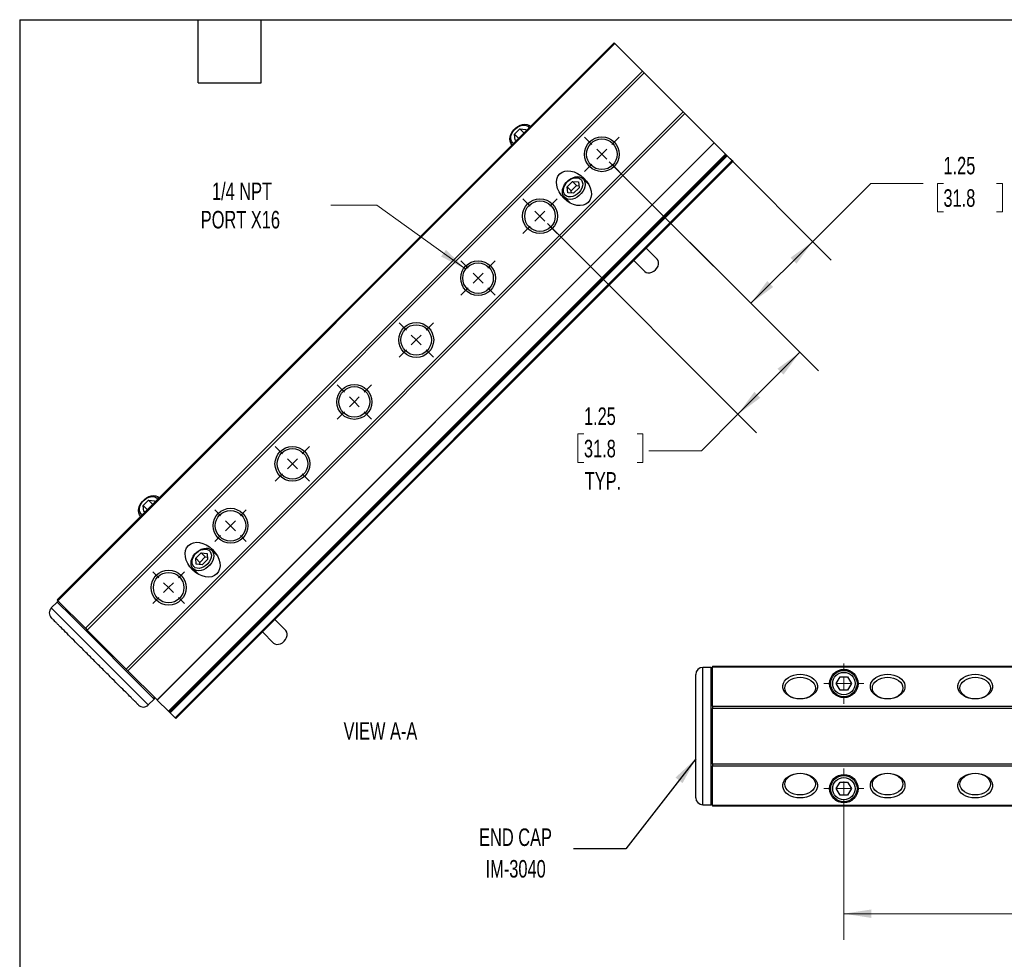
# Model space of a CAD drawing. Header units: inches. Extents: x 0.7 to 32.2, y 0.7 to 24.8.
# Tile 2 of 4: x 0.7 to 14.8, y 11.3 to 24.8. Entities that reach past the tile are written whole.
import ezdxf

# ---------------------------------------------------------------- set-up
doc = ezdxf.new("R2010")
doc.units = ezdxf.units.IN
doc.header["$LTSCALE"] = 3
doc.header["$MEASUREMENT"] = 0
doc.layers.add('TEXT', color=140, linetype='Continuous', lineweight=25)
doc.styles.add('SLDTEXTSTYLE0', font='TXT', dxfattribs={"width": 0.7})
doc.dimstyles.new('SLDDIMSTYLE0', dxfattribs={"dimtxt": 0.254883, "dimasz": 0.39, "dimexe": 0, "dimexo": 0.0625, "dimgap": 0.063721, "dimtad": 0, "dimtih": 1, "dimtoh": 1, "dimrnd": 1e-09, "dimzin": 12, "dimdsep": 46, "dimtxsty": 'SLDTEXTSTYLE0', "dimsah": 1, "dimcen": 0.09, "dimadec": 0, "dimazin": 3, "dimtfac": 1, "dimtofl": 0, "dimtmove": 0, "dimatfit": 3, "dimfxl": 0, "dimfrac": 2, "dimtolj": 1, "dimtzin": 12, "dimarcsym": 0})
doc.dimstyles.new('SLDDIMSTYLE2', dxfattribs={"dimtxt": 0.254883, "dimasz": 0.39, "dimexe": 0, "dimexo": 0.0625, "dimgap": 0.063721, "dimtad": 0, "dimtih": 1, "dimtoh": 1, "dimrnd": 1e-09, "dimzin": 12, "dimdsep": 46, "dimtxsty": 'SLDTEXTSTYLE0', "dimsah": 1, "dimcen": 0, "dimadec": 0, "dimazin": 3, "dimtfac": 1, "dimtofl": 0, "dimtmove": 0, "dimatfit": 3, "dimfxl": 0, "dimfrac": 2, "dimtolj": 1, "dimtzin": 12, "dimarcsym": 0})
doc.dimstyles.new('SLDDIMSTYLE3', dxfattribs={"dimtxt": 0.254883, "dimasz": 0.39, "dimexe": 0, "dimexo": 0.0625, "dimgap": 0.063721, "dimtad": 0, "dimtih": 1, "dimtoh": 1, "dimrnd": 1e-09, "dimzin": 4, "dimdsep": 46, "dimtxsty": 'SLDTEXTSTYLE0', "dimsah": 1, "dimcen": 0.09, "dimadec": 0, "dimazin": 1, "dimtfac": 1, "dimtofl": 0, "dimtmove": 0, "dimatfit": 3, "dimfxl": 0, "dimfrac": 2, "dimtolj": 1, "dimtzin": 12, "dimarcsym": 0})
doc.dimstyles.new('SLDDIMSTYLE5', dxfattribs={"dimtxt": 0.18, "dimasz": 0.39, "dimexe": 0, "dimexo": 0.0625, "dimgap": 0, "dimtad": 0, "dimtih": 1, "dimtoh": 1, "dimdec": 0, "dimrnd": 1e-09, "dimzin": 0, "dimdsep": 46, "dimtxsty": 'Standard', "dimsah": 1, "dimcen": 0.09, "dimadec": 0, "dimazin": 0, "dimtfac": 0.39, "dimtdec": 0, "dimtofl": 0, "dimtmove": 0, "dimatfit": 3, "dimfxl": 0, "dimfrac": 2, "dimtolj": 1, "dimtzin": 0, "dimarcsym": 0})

# ---------------------------------------------------------------- blocks, each defined once
blk = doc.blocks.new('_D_7')
at = {"color": 7, "linetype": 'Continuous', "lineweight": 0}
for p, q in [((12.52, 13.622), (12.52, 11.611)), ((20.02, 13.622), (20.02, 11.611)), ((12.52, 11.986), (15.156, 11.986)), ((15.502, 11.986), (15.416, 11.986)), ((15.416, 11.986), (15.416, 11.581)), ((16.471, 11.986), (16.557, 11.986)), ((16.557, 11.986), (16.557, 11.581)), ((20.02, 11.986), (16.817, 11.986)), ((15.416, 11.581), (15.502, 11.581)), ((16.557, 11.581), (16.471, 11.581))]:
    blk.add_line(p, q, dxfattribs=at)
at = {"color": 7, "linetype": 'Continuous', "lineweight": 18}
for points in [[(12.52, 11.986), (12.91, 11.926), (12.91, 12.046)], [(20.02, 11.986), (19.63, 12.046), (19.63, 11.926)]]:
    blk.add_solid(points, dxfattribs=at)
at = {"color": 7, "linetype": 'Continuous', "lineweight": 18, "char_height": 0.25, "attachment_point": 1, "style": 'SLDTEXTSTYLE0'}
for s, insert in [('7.50', (15.608, 12.365)), ('190.5', (15.502, 11.903))]:
    blk.add_mtext(s, dxfattribs=dict(at, insert=insert))
blk = doc.blocks.new('SW_CENTERMARKSYMBOL_2')
at = {"color": 0, "linetype": 'Continuous', "lineweight": 18}
for p, q in [((0, 0.2), (0, 0.2875)), ((-0.2, 0), (-0.2875, 0)), ((0, 0), (-0.1, 0)), ((0, 0), (0, 0.1)), ((0, 0), (0, -0.1)), ((0, 0), (0.1, 0)), ((0.2, 0), (0.2875, 0)), ((0, -0.2), (0, -0.2875))]:
    blk.add_line(p, q, dxfattribs=at)
blk = doc.blocks.new('SW_CENTERMARKSYMBOL_4')
at = {"color": 0, "linetype": 'Continuous', "lineweight": 18}
for p, q in [((0, 0.2), (0, 0.2875)), ((-0.2, 0), (-0.2875, 0)), ((0, 0), (-0.1, 0)), ((0, 0), (0, 0.1)), ((0, 0), (0, -0.1)), ((0, 0), (0.1, 0)), ((0.2, 0), (0.2875, 0)), ((0, -0.2), (0, -0.2875))]:
    blk.add_line(p, q, dxfattribs=at)
blk = doc.blocks.new('_D_10')
at = {"color": 7, "linetype": 'Continuous', "lineweight": 0}
for p, q in [((10.774, 22.887), (12.341, 21.319)), ((9.17, 22.723), (11.457, 20.435)), ((12.076, 21.584), (12.904, 22.412)), ((12.904, 22.412), (13.654, 22.412)), ((13.942, 22.412), (13.857, 22.412)), ((13.857, 22.412), (13.857, 22.007)), ((14.7, 22.412), (14.785, 22.412)), ((14.785, 22.412), (14.785, 22.007)), ((13.857, 22.007), (13.942, 22.007)), ((14.785, 22.007), (14.7, 22.007)), ((11.192, 20.701), (12.076, 21.584))]:
    blk.add_line(p, q, dxfattribs=at)
at = {"color": 7, "linetype": 'Continuous', "lineweight": 18}
for points in [[(12.076, 21.584), (11.758, 21.351), (11.843, 21.266)], [(11.192, 20.701), (11.51, 20.934), (11.426, 21.019)]]:
    blk.add_solid(points, dxfattribs=at)
at = {"color": 7, "linetype": 'Continuous', "lineweight": 18, "char_height": 0.25, "attachment_point": 1, "style": 'SLDTEXTSTYLE0'}
for s, insert in [('1.25', (13.942, 22.792)), ('31.8', (13.942, 22.329))]:
    blk.add_mtext(s, dxfattribs=dict(at, insert=insert))
blk = doc.blocks.new('_D_11')
at = {"color": 7, "linetype": 'Continuous', "lineweight": 0}
for p, q in [((9.17, 22.723), (12.157, 19.736)), ((8.286, 21.839), (11.273, 18.852)), ((11.892, 20.001), (11.008, 19.117)), ((11.008, 19.117), (10.487, 18.596)), ((8.808, 18.835), (8.723, 18.835)), ((8.723, 18.835), (8.723, 18.43)), ((9.566, 18.835), (9.651, 18.835)), ((9.651, 18.835), (9.651, 18.43)), ((10.487, 18.596), (9.737, 18.596)), ((8.723, 18.43), (8.808, 18.43)), ((9.651, 18.43), (9.566, 18.43))]:
    blk.add_line(p, q, dxfattribs=at)
at = {"color": 7, "linetype": 'Continuous', "lineweight": 18}
for points in [[(11.892, 20.001), (11.573, 19.768), (11.658, 19.683)], [(11.008, 19.117), (11.326, 19.351), (11.241, 19.435)]]:
    blk.add_solid(points, dxfattribs=at)
at = {"color": 7, "linetype": 'Continuous', "lineweight": 18, "char_height": 0.25, "attachment_point": 1, "style": 'SLDTEXTSTYLE0'}
for s, insert in [('1.25', (8.808, 19.214)), ('31.8', (8.808, 18.752)), ('TYP.', (8.82, 18.29))]:
    blk.add_mtext(s, dxfattribs=dict(at, insert=insert))
blk = doc.blocks.new('_D_12')
at = {"color": 7, "linetype": 'Continuous', "lineweight": 0}
for p, q in [((5.85, 22.103), (5.193, 22.103)), ((7.119, 21.189), (5.85, 22.103))]:
    blk.add_line(p, q, dxfattribs=at)
at = {"color": 7, "linetype": 'Continuous', "lineweight": 18}
blk.add_solid([(7.119, 21.189), (6.838, 21.465), (6.768, 21.368)], dxfattribs=at)
at = {"color": 7, "linetype": 'Continuous', "lineweight": 18, "char_height": 0.25, "attachment_point": 1, "style": 'SLDTEXTSTYLE0'}
for s, insert in [('1/4 NPT', (3.496, 22.425)), ('PORT X16', (3.336, 22.02))]:
    blk.add_mtext(s, dxfattribs=dict(at, insert=insert))
blk = doc.blocks.new('SW_CENTERMARKSYMBOL_6')
at = {"color": 0, "linetype": 'Continuous', "lineweight": 18}
for p, q in [((-0.141, 0.141), (-0.246, 0.246)), ((0.141, 0.141), (0.246, 0.246)), ((0, 0), (-0.071, 0.071)), ((0, 0), (-0.071, -0.071)), ((0, 0), (0.071, 0.071)), ((0, 0), (0.071, -0.071)), ((-0.141, -0.141), (-0.246, -0.246)), ((0.141, -0.141), (0.246, -0.246))]:
    blk.add_line(p, q, dxfattribs=at)
blk = doc.blocks.new('SW_CENTERMARKSYMBOL_7')
at = {"color": 0, "linetype": 'Continuous', "lineweight": 18}
for p, q in [((-0.141, 0.141), (-0.246, 0.246)), ((0.141, 0.141), (0.246, 0.246)), ((0, 0), (-0.071, 0.071)), ((0, 0), (-0.071, -0.071)), ((0, 0), (0.071, 0.071)), ((0, 0), (0.071, -0.071)), ((-0.141, -0.141), (-0.246, -0.246)), ((0.141, -0.141), (0.246, -0.246))]:
    blk.add_line(p, q, dxfattribs=at)
blk = doc.blocks.new('SW_CENTERMARKSYMBOL_8')
at = {"color": 0, "linetype": 'Continuous', "lineweight": 18}
for p, q in [((-0.141, 0.141), (-0.246, 0.246)), ((0.141, 0.141), (0.246, 0.246)), ((0, 0), (-0.071, 0.071)), ((0, 0), (-0.071, -0.071)), ((0, 0), (0.071, 0.071)), ((0, 0), (0.071, -0.071)), ((-0.141, -0.141), (-0.246, -0.246)), ((0.141, -0.141), (0.246, -0.246))]:
    blk.add_line(p, q, dxfattribs=at)
blk = doc.blocks.new('SW_CENTERMARKSYMBOL_9')
at = {"color": 0, "linetype": 'Continuous', "lineweight": 18}
for p, q in [((-0.141, 0.141), (-0.246, 0.246)), ((0.141, 0.141), (0.246, 0.246)), ((0, 0), (-0.071, 0.071)), ((0, 0), (-0.071, -0.071)), ((0, 0), (0.071, 0.071)), ((0, 0), (0.071, -0.071)), ((-0.141, -0.141), (-0.246, -0.246)), ((0.141, -0.141), (0.246, -0.246))]:
    blk.add_line(p, q, dxfattribs=at)
blk = doc.blocks.new('SW_CENTERMARKSYMBOL_10')
at = {"color": 0, "linetype": 'Continuous', "lineweight": 18}
for p, q in [((-0.141, 0.141), (-0.246, 0.246)), ((0.141, 0.141), (0.246, 0.246)), ((0, 0), (-0.071, 0.071)), ((0, 0), (-0.071, -0.071)), ((0, 0), (0.071, 0.071)), ((0, 0), (0.071, -0.071)), ((-0.141, -0.141), (-0.246, -0.246)), ((0.141, -0.141), (0.246, -0.246))]:
    blk.add_line(p, q, dxfattribs=at)
blk = doc.blocks.new('SW_CENTERMARKSYMBOL_11')
at = {"color": 0, "linetype": 'Continuous', "lineweight": 18}
for p, q in [((-0.141, 0.141), (-0.246, 0.246)), ((0.141, 0.141), (0.246, 0.246)), ((0, 0), (-0.071, 0.071)), ((0, 0), (-0.071, -0.071)), ((0, 0), (0.071, 0.071)), ((0, 0), (0.071, -0.071)), ((-0.141, -0.141), (-0.246, -0.246)), ((0.141, -0.141), (0.246, -0.246))]:
    blk.add_line(p, q, dxfattribs=at)
blk = doc.blocks.new('SW_CENTERMARKSYMBOL_12')
at = {"color": 0, "linetype": 'Continuous', "lineweight": 18}
for p, q in [((-0.141, 0.141), (-0.225, 0.225)), ((0.141, 0.141), (0.225, 0.225)), ((0, 0), (-0.071, 0.071)), ((0, 0), (-0.071, -0.071)), ((0, 0), (0.071, 0.071)), ((0, 0), (0.071, -0.071)), ((-0.141, -0.141), (-0.225, -0.225)), ((0.141, -0.141), (0.225, -0.225))]:
    blk.add_line(p, q, dxfattribs=at)
blk = doc.blocks.new('SW_CENTERMARKSYMBOL_13')
at = {"color": 0, "linetype": 'Continuous', "lineweight": 18}
for p, q in [((-0.141, 0.141), (-0.225, 0.225)), ((0.141, 0.141), (0.225, 0.225)), ((0, 0), (-0.071, 0.071)), ((0, 0), (-0.071, -0.071)), ((0, 0), (0.071, 0.071)), ((0, 0), (0.071, -0.071)), ((-0.141, -0.141), (-0.225, -0.225)), ((0.141, -0.141), (0.225, -0.225))]:
    blk.add_line(p, q, dxfattribs=at)

msp = doc.modelspace()

# ---------------------------------------------------------------- linework, layer by layer
for p, q in [((1.286, 16.465), (9.241, 24.419)), ((9.251, 24.409), (1.296, 16.454)), ((9.251, 24.409), (9.241, 24.419)), ((9.251, 24.409), (9.645, 24.016)), ((1.69, 16.061), (9.645, 24.016)), ((9.67, 23.991), (1.715, 16.036)), ((9.67, 23.991), (9.645, 24.016)), ((9.67, 23.991), (10.226, 23.434)), ((2.271, 15.479), (10.226, 23.434)), ((10.251, 23.409), (2.296, 15.454)), ((10.251, 23.409), (10.226, 23.434)), ((10.251, 23.409), (10.668, 22.993)), ((8.048, 23.226), (8.045, 23.229)), ((8.045, 23.229), (8.048, 23.226)), ((7.817, 23.115), (7.894, 23.192)), ((7.826, 23.03), (7.817, 23.115)), ((7.817, 23.115), (7.877, 23.055)), ((7.894, 23.192), (7.979, 23.183)), ((7.894, 23.192), (7.954, 23.132)), ((7.979, 23.183), (7.981, 23.16)), ((2.713, 15.038), (10.668, 22.993)), ((2.715, 15.036), (10.67, 22.991)), ((7.78, 22.964), (7.783, 22.961)), ((7.849, 23.027), (7.826, 23.03)), ((10.67, 22.991), (10.668, 22.993)), ((10.67, 22.991), (10.829, 22.832)), ((2.874, 14.877), (10.829, 22.832)), ((10.839, 22.822), (2.884, 14.867)), ((10.843, 22.818), (2.888, 14.863)), ((10.853, 22.808), (2.898, 14.853)), ((10.829, 22.832), (10.839, 22.822)), ((10.843, 22.818), (10.839, 22.822)), ((10.853, 22.808), (10.843, 22.818)), ((10.853, 22.808), (10.923, 22.738)), ((2.968, 14.783), (10.923, 22.738)), ((2.978, 14.772), (10.933, 22.727)), ((10.923, 22.738), (10.933, 22.727)), ((8.567, 22.365), (8.644, 22.442)), ((8.576, 22.28), (8.567, 22.365)), ((8.567, 22.365), (8.627, 22.305)), ((8.627, 22.305), (8.704, 22.382)), ((8.644, 22.442), (8.729, 22.433)), ((8.644, 22.442), (8.704, 22.382)), ((8.704, 22.382), (8.735, 22.379)), ((8.729, 22.433), (8.738, 22.348)), ((8.876, 22.398), (8.795, 22.479)), ((8.661, 22.271), (8.576, 22.28)), ((8.63, 22.274), (8.627, 22.305)), ((8.738, 22.348), (8.661, 22.271)), ((8.53, 22.214), (8.611, 22.133)), ((9.856, 21.33), (9.696, 21.49)), ((9.519, 21.313), (9.679, 21.153)), ((2.514, 17.812), (2.59, 17.889)), ((2.59, 17.889), (2.676, 17.88)), ((2.59, 17.889), (2.65, 17.829)), ((2.676, 17.88), (2.678, 17.857)), ((2.745, 17.923), (2.742, 17.926)), ((2.742, 17.926), (2.744, 17.923)), ((2.522, 17.727), (2.514, 17.812)), ((2.514, 17.812), (2.574, 17.752)), ((2.546, 17.724), (2.522, 17.727)), ((2.476, 17.661), (2.479, 17.658)), ((3.573, 17.095), (3.492, 17.176)), ((3.264, 17.062), (3.34, 17.139)), ((3.272, 16.977), (3.264, 17.062)), ((3.264, 17.062), (3.324, 17.002)), ((3.324, 17.002), (3.4, 17.079)), ((3.34, 17.139), (3.426, 17.13)), ((3.34, 17.139), (3.4, 17.079)), ((3.434, 17.045), (3.358, 16.968)), ((3.4, 17.079), (3.431, 17.076)), ((3.426, 17.13), (3.434, 17.045)), ((3.226, 16.911), (3.307, 16.83)), ((3.358, 16.968), (3.272, 16.977)), ((3.327, 16.971), (3.324, 17.002)), ((1.286, 16.465), (1.296, 16.454)), ((1.69, 16.061), (1.296, 16.454)), ((1.286, 16.436), (1.201, 16.352)), ((2.587, 14.966), (1.201, 16.352)), ((1.489, 16.233), (1.286, 16.436)), ((2.672, 15.05), (1.489, 16.233)), ((4.552, 16.027), (4.393, 16.187)), ((1.69, 16.061), (1.715, 16.036)), ((2.271, 15.479), (1.715, 16.036)), ((4.216, 16.01), (4.376, 15.85)), ((2.271, 15.479), (2.296, 15.454)), ((10.625, 15.502), (10.505, 15.502)), ((10.505, 13.542), (10.505, 15.502)), ((10.625, 14.522), (10.625, 15.502)), ((10.645, 15.522), (21.895, 15.522)), ((10.645, 15.522), (10.645, 15.507)), ((21.895, 15.507), (10.645, 15.507)), ((10.645, 14.951), (10.645, 15.507)), ((2.713, 15.038), (2.296, 15.454)), ((10.405, 13.642), (10.405, 15.402)), ((12.412, 15.272), (12.466, 15.366)), ((12.466, 15.366), (12.574, 15.366)), ((12.574, 15.366), (12.629, 15.272)), ((12.466, 15.178), (12.412, 15.272)), ((12.629, 15.272), (12.574, 15.178)), ((2.587, 14.966), (2.672, 15.05)), ((12.574, 15.178), (12.466, 15.178)), ((2.713, 15.038), (2.715, 15.036)), ((2.874, 14.877), (2.715, 15.036)), ((10.645, 14.951), (21.895, 14.951)), ((10.645, 14.951), (10.645, 14.915)), ((21.895, 14.915), (10.645, 14.915)), ((10.645, 14.128), (10.645, 14.915)), ((2.884, 14.867), (2.874, 14.877)), ((2.884, 14.867), (2.888, 14.863)), ((2.888, 14.863), (2.898, 14.853)), ((2.968, 14.783), (2.898, 14.853)), ((2.978, 14.772), (2.968, 14.783)), ((10.625, 13.542), (10.625, 14.522)), ((10.645, 14.128), (21.895, 14.128)), ((10.645, 14.128), (10.645, 14.093)), ((21.895, 14.093), (10.645, 14.093)), ((10.645, 13.537), (10.645, 14.093)), ((12.412, 13.772), (12.466, 13.866)), ((12.466, 13.866), (12.574, 13.866)), ((12.574, 13.866), (12.629, 13.772)), ((12.466, 13.678), (12.412, 13.772)), ((12.574, 13.678), (12.466, 13.678)), ((12.629, 13.772), (12.574, 13.678)), ((10.505, 13.542), (10.625, 13.542)), ((10.645, 13.537), (21.895, 13.537)), ((10.645, 13.537), (10.645, 13.522)), ((21.895, 13.522), (10.645, 13.522))]:
    msp.add_line(p, q)
at = {"flags": 128}
for points in [[(7.783, 22.961), (7.78, 22.964), (7.763, 22.986), (7.753, 23.014), (7.75, 23.044), (7.754, 23.078), (7.765, 23.111), (7.782, 23.145), (7.805, 23.176), (7.833, 23.204), (7.864, 23.227), (7.897, 23.244), (7.931, 23.255), (7.964, 23.259), (7.995, 23.256), (8.023, 23.246), (8.045, 23.229)], [(7.804, 22.983), (7.79, 22.994), (7.774, 23.015), (7.766, 23.042), (7.765, 23.072), (7.771, 23.103), (7.785, 23.135), (7.804, 23.165), (7.829, 23.193), (7.858, 23.215), (7.89, 23.232), (7.922, 23.242), (7.953, 23.244), (7.981, 23.24), (8.005, 23.228), (8.023, 23.209), (8.026, 23.205)], [(8.795, 22.479), (8.812, 22.457), (8.822, 22.43), (8.825, 22.399), (8.821, 22.366), (8.81, 22.332), (8.792, 22.298), (8.769, 22.267), (8.742, 22.239), (8.711, 22.216), (8.677, 22.199), (8.643, 22.188), (8.61, 22.184), (8.579, 22.187), (8.552, 22.197), (8.53, 22.214), (8.513, 22.236), (8.503, 22.264), (8.5, 22.294), (8.504, 22.328), (8.515, 22.361), (8.532, 22.395), (8.555, 22.426), (8.583, 22.454), (8.614, 22.477), (8.647, 22.494), (8.681, 22.505), (8.714, 22.509), (8.745, 22.506), (8.773, 22.496), (8.795, 22.479)], [(8.54, 22.244), (8.524, 22.265), (8.516, 22.292), (8.515, 22.322), (8.521, 22.353), (8.535, 22.385), (8.554, 22.415), (8.579, 22.443), (8.608, 22.465), (8.64, 22.482), (8.672, 22.492), (8.703, 22.494), (8.731, 22.49), (8.755, 22.478), (8.773, 22.459), (8.785, 22.435), (8.79, 22.407), (8.787, 22.376), (8.778, 22.344), (8.761, 22.313), (8.738, 22.284), (8.711, 22.259), (8.681, 22.239), (8.649, 22.226), (8.617, 22.219), (8.587, 22.22), (8.561, 22.229), (8.54, 22.244)], [(9.679, 21.153), (9.698, 21.14), (9.722, 21.134), (9.749, 21.135), (9.777, 21.143), (9.805, 21.158), (9.83, 21.179), (9.851, 21.204), (9.866, 21.232), (9.874, 21.26), (9.875, 21.287), (9.869, 21.311), (9.856, 21.33), (9.856, 21.33)], [(2.479, 17.658), (2.476, 17.661), (2.46, 17.683), (2.45, 17.71), (2.447, 17.741), (2.451, 17.774), (2.462, 17.808), (2.479, 17.841), (2.502, 17.873), (2.53, 17.9), (2.561, 17.923), (2.594, 17.941), (2.628, 17.952), (2.661, 17.956), (2.692, 17.953), (2.719, 17.942), (2.742, 17.926)], [(2.501, 17.679), (2.486, 17.691), (2.471, 17.712), (2.463, 17.738), (2.462, 17.768), (2.468, 17.8), (2.481, 17.832), (2.501, 17.862), (2.526, 17.889), (2.555, 17.912), (2.586, 17.929), (2.618, 17.938), (2.649, 17.941), (2.678, 17.936), (2.702, 17.924), (2.72, 17.906), (2.723, 17.901)], [(3.492, 17.176), (3.508, 17.153), (3.518, 17.126), (3.521, 17.095), (3.517, 17.062), (3.507, 17.028), (3.489, 16.995), (3.466, 16.964), (3.438, 16.936), (3.407, 16.913), (3.374, 16.896), (3.34, 16.885), (3.307, 16.881), (3.276, 16.884), (3.249, 16.894), (3.226, 16.911), (3.21, 16.933), (3.2, 16.96), (3.197, 16.991), (3.201, 17.024), (3.212, 17.058), (3.229, 17.091), (3.252, 17.123), (3.28, 17.15), (3.311, 17.173), (3.344, 17.191), (3.378, 17.202), (3.411, 17.206), (3.442, 17.203), (3.469, 17.192), (3.492, 17.176)], [(3.236, 16.941), (3.221, 16.962), (3.213, 16.988), (3.212, 17.018), (3.218, 17.05), (3.231, 17.082), (3.251, 17.112), (3.276, 17.139), (3.305, 17.162), (3.336, 17.179), (3.368, 17.188), (3.399, 17.191), (3.428, 17.186), (3.452, 17.174), (3.47, 17.156), (3.482, 17.132), (3.487, 17.104), (3.484, 17.073), (3.474, 17.041), (3.458, 17.009), (3.435, 16.98), (3.408, 16.955), (3.378, 16.936), (3.346, 16.922), (3.314, 16.916), (3.284, 16.917), (3.258, 16.925), (3.236, 16.941)], [(4.376, 15.85), (4.395, 15.837), (4.419, 15.83), (4.446, 15.832), (4.474, 15.84), (4.502, 15.855), (4.527, 15.876), (4.547, 15.901), (4.562, 15.928), (4.571, 15.957), (4.572, 15.984), (4.566, 16.007), (4.552, 16.027), (4.552, 16.027)], [(11.895, 15.053), (11.849, 15.056), (11.805, 15.065), (11.764, 15.079), (11.728, 15.099), (11.697, 15.123), (11.673, 15.151), (11.656, 15.181), (11.648, 15.213), (11.648, 15.245), (11.656, 15.277), (11.673, 15.307), (11.697, 15.335), (11.728, 15.359), (11.764, 15.378), (11.805, 15.393), (11.849, 15.402), (11.895, 15.405), (11.941, 15.402), (11.985, 15.393), (12.026, 15.378), (12.063, 15.359), (12.093, 15.335), (12.118, 15.307), (12.134, 15.277), (12.143, 15.245), (12.143, 15.213), (12.134, 15.181), (12.118, 15.151), (12.093, 15.123), (12.063, 15.099), (12.026, 15.079), (11.985, 15.065), (11.941, 15.056), (11.895, 15.053)], [(11.741, 15.317), (11.774, 15.336), (11.812, 15.35), (11.853, 15.359), (11.895, 15.362), (11.938, 15.359), (11.979, 15.35), (12.017, 15.336), (12.05, 15.317), (12.077, 15.294), (12.097, 15.267), (12.109, 15.238), (12.114, 15.208), (12.109, 15.178), (12.097, 15.149), (12.077, 15.122), (12.05, 15.098), (12.017, 15.079), (11.979, 15.065), (11.938, 15.056), (11.895, 15.053), (11.853, 15.056), (11.812, 15.065), (11.774, 15.079), (11.741, 15.098), (11.713, 15.122), (11.693, 15.149), (11.681, 15.178), (11.677, 15.208), (11.681, 15.238), (11.693, 15.267), (11.713, 15.294), (11.741, 15.317)], [(13.145, 15.053), (13.099, 15.056), (13.055, 15.065), (13.014, 15.079), (12.978, 15.099), (12.947, 15.123), (12.923, 15.151), (12.906, 15.181), (12.898, 15.213), (12.898, 15.245), (12.906, 15.277), (12.923, 15.307), (12.947, 15.335), (12.978, 15.359), (13.014, 15.378), (13.055, 15.393), (13.099, 15.402), (13.145, 15.405), (13.191, 15.402), (13.235, 15.393), (13.276, 15.378), (13.313, 15.359), (13.343, 15.335), (13.368, 15.307), (13.384, 15.277), (13.393, 15.245), (13.393, 15.213), (13.384, 15.181), (13.368, 15.151), (13.343, 15.123), (13.313, 15.099), (13.276, 15.079), (13.235, 15.065), (13.191, 15.056), (13.145, 15.053)], [(13.145, 15.362), (13.188, 15.359), (13.229, 15.35), (13.267, 15.336), (13.3, 15.317), (13.327, 15.294), (13.347, 15.267), (13.359, 15.238), (13.364, 15.208), (13.359, 15.178), (13.347, 15.149), (13.327, 15.122), (13.3, 15.098), (13.267, 15.079), (13.229, 15.065), (13.188, 15.056), (13.145, 15.053), (13.103, 15.056), (13.062, 15.065), (13.024, 15.079), (12.991, 15.098), (12.963, 15.122), (12.943, 15.149), (12.931, 15.178), (12.927, 15.208), (12.931, 15.238), (12.943, 15.267), (12.963, 15.294), (12.991, 15.317), (13.024, 15.336), (13.062, 15.35), (13.103, 15.359), (13.145, 15.362)], [(14.395, 15.053), (14.349, 15.056), (14.305, 15.065), (14.264, 15.079), (14.228, 15.099), (14.197, 15.123), (14.173, 15.151), (14.156, 15.181), (14.148, 15.213), (14.148, 15.245), (14.156, 15.277), (14.173, 15.307), (14.197, 15.335), (14.228, 15.359), (14.264, 15.378), (14.305, 15.393), (14.349, 15.402), (14.395, 15.405), (14.441, 15.402), (14.485, 15.393), (14.526, 15.378), (14.563, 15.359), (14.593, 15.335), (14.618, 15.307), (14.634, 15.277), (14.643, 15.245), (14.643, 15.213), (14.634, 15.181), (14.618, 15.151), (14.593, 15.123), (14.563, 15.099), (14.526, 15.079), (14.485, 15.065), (14.441, 15.056), (14.395, 15.053)], [(14.395, 15.362), (14.438, 15.359), (14.479, 15.35), (14.517, 15.336), (14.55, 15.317), (14.577, 15.294), (14.597, 15.267), (14.609, 15.238), (14.614, 15.208), (14.609, 15.178), (14.597, 15.149), (14.577, 15.122), (14.55, 15.098), (14.517, 15.079), (14.479, 15.065), (14.438, 15.056), (14.395, 15.053), (14.353, 15.056), (14.312, 15.065), (14.274, 15.079), (14.241, 15.098), (14.213, 15.122), (14.193, 15.149), (14.181, 15.178), (14.177, 15.208), (14.181, 15.238), (14.193, 15.267), (14.213, 15.294), (14.241, 15.317), (14.274, 15.336), (14.312, 15.35), (14.353, 15.359), (14.395, 15.362)], [(11.895, 13.639), (11.849, 13.642), (11.805, 13.651), (11.764, 13.666), (11.728, 13.685), (11.697, 13.709), (11.673, 13.737), (11.656, 13.767), (11.648, 13.799), (11.648, 13.831), (11.656, 13.863), (11.673, 13.893), (11.697, 13.921), (11.728, 13.945), (11.764, 13.964), (11.805, 13.979), (11.849, 13.988), (11.895, 13.991), (11.941, 13.988), (11.985, 13.979), (12.026, 13.964), (12.063, 13.945), (12.093, 13.921), (12.118, 13.893), (12.134, 13.863), (12.143, 13.831), (12.143, 13.799), (12.134, 13.767), (12.118, 13.737), (12.093, 13.709), (12.063, 13.685), (12.026, 13.666), (11.985, 13.651), (11.941, 13.642), (11.895, 13.639)], [(11.741, 13.727), (11.713, 13.75), (11.693, 13.777), (11.681, 13.806), (11.677, 13.836), (11.681, 13.866), (11.693, 13.895), (11.713, 13.922), (11.741, 13.945), (11.774, 13.965), (11.812, 13.979), (11.853, 13.988), (11.895, 13.991), (11.938, 13.988), (11.979, 13.979), (12.017, 13.965), (12.05, 13.945), (12.077, 13.922), (12.097, 13.895), (12.109, 13.866), (12.114, 13.836), (12.109, 13.806), (12.097, 13.777), (12.077, 13.75), (12.05, 13.727), (12.017, 13.708), (11.979, 13.693), (11.938, 13.685), (11.895, 13.682), (11.853, 13.685), (11.812, 13.693), (11.774, 13.708), (11.741, 13.727)], [(13.145, 13.639), (13.099, 13.642), (13.055, 13.651), (13.014, 13.666), (12.978, 13.685), (12.947, 13.709), (12.923, 13.737), (12.906, 13.767), (12.898, 13.799), (12.898, 13.831), (12.906, 13.863), (12.923, 13.893), (12.947, 13.921), (12.978, 13.945), (13.014, 13.964), (13.055, 13.979), (13.099, 13.988), (13.145, 13.991), (13.191, 13.988), (13.235, 13.979), (13.276, 13.964), (13.313, 13.945), (13.343, 13.921), (13.368, 13.893), (13.384, 13.863), (13.393, 13.831), (13.393, 13.799), (13.384, 13.767), (13.368, 13.737), (13.343, 13.709), (13.313, 13.685), (13.276, 13.666), (13.235, 13.651), (13.191, 13.642), (13.145, 13.639)], [(12.991, 13.727), (12.963, 13.75), (12.943, 13.777), (12.931, 13.806), (12.927, 13.836), (12.931, 13.866), (12.943, 13.895), (12.963, 13.922), (12.991, 13.945), (13.024, 13.965), (13.062, 13.979), (13.103, 13.988), (13.145, 13.991), (13.188, 13.988), (13.229, 13.979), (13.267, 13.965), (13.3, 13.945), (13.327, 13.922), (13.347, 13.895), (13.359, 13.866), (13.364, 13.836), (13.359, 13.806), (13.347, 13.777), (13.327, 13.75), (13.3, 13.727), (13.267, 13.708), (13.229, 13.693), (13.188, 13.685), (13.145, 13.682), (13.103, 13.685), (13.062, 13.693), (13.024, 13.708), (12.991, 13.727)], [(14.395, 13.639), (14.349, 13.642), (14.305, 13.651), (14.264, 13.666), (14.228, 13.685), (14.197, 13.709), (14.173, 13.737), (14.156, 13.767), (14.148, 13.799), (14.148, 13.831), (14.156, 13.863), (14.173, 13.893), (14.197, 13.921), (14.228, 13.945), (14.264, 13.964), (14.305, 13.979), (14.349, 13.988), (14.395, 13.991), (14.441, 13.988), (14.485, 13.979), (14.526, 13.964), (14.563, 13.945), (14.593, 13.921), (14.618, 13.893), (14.634, 13.863), (14.643, 13.831), (14.643, 13.799), (14.634, 13.767), (14.618, 13.737), (14.593, 13.709), (14.563, 13.685), (14.526, 13.666), (14.485, 13.651), (14.441, 13.642), (14.395, 13.639)], [(14.241, 13.727), (14.213, 13.75), (14.193, 13.777), (14.181, 13.806), (14.177, 13.836), (14.181, 13.866), (14.193, 13.895), (14.213, 13.922), (14.241, 13.945), (14.274, 13.965), (14.312, 13.979), (14.353, 13.988), (14.395, 13.991), (14.438, 13.988), (14.479, 13.979), (14.517, 13.965), (14.55, 13.945), (14.577, 13.922), (14.597, 13.895), (14.609, 13.866), (14.614, 13.836), (14.609, 13.806), (14.597, 13.777), (14.577, 13.75), (14.55, 13.727), (14.517, 13.708), (14.479, 13.693), (14.438, 13.685), (14.395, 13.682), (14.353, 13.685), (14.312, 13.693), (14.274, 13.708), (14.241, 13.727)]]:
    msp.add_lwpolyline(points, dxfattribs=at)
for centre, radius in [((9.064, 22.829), 0.249), ((9.064, 22.829), 0.219), ((8.18, 21.945), 0.249), ((8.18, 21.945), 0.218), ((7.296, 21.061), 0.248), ((7.296, 21.061), 0.218), ((6.413, 20.177), 0.249), ((6.413, 20.177), 0.218), ((5.529, 19.293), 0.249), ((5.529, 19.293), 0.219), ((4.645, 18.409), 0.249), ((4.645, 18.409), 0.218), ((3.761, 17.525), 0.249), ((3.761, 17.525), 0.218), ((2.877, 16.641), 0.249), ((2.877, 16.641), 0.218), ((12.52, 15.272), 0.203), ((12.52, 15.272), 0.188), ((12.52, 15.272), 0.159), ((12.52, 13.772), 0.203), ((12.52, 13.772), 0.188), ((12.52, 13.772), 0.159)]:
    msp.add_circle(centre, radius)
for centre, radius, start, end in [((1.272, 16.281), 0.1, 135, 225), ((1.3, 16.422), 0.02, 45, 135), ((10.505, 15.402), 0.1, 90, 180), ((10.625, 15.482), 0.02, 0, 90), ((2.658, 15.065), 0.02, 315, 45), ((2.516, 15.036), 0.1, 225, 315), ((10.505, 13.642), 0.1, 180, 270), ((10.625, 13.562), 0.02, 270, 0)]:
    msp.add_arc(centre, radius, start, end)
for centre in [(8.665, 22.344), (3.362, 17.04)]:
    msp.add_ellipse(centre, major_axis=(0.203, -0.203), ratio=0.707107)
msp.add_open_spline([(2.446, 14.966), (2.446, 14.966), (2.446, 14.966), (2.445, 14.966), (2.445, 14.967), (2.444, 14.968), (2.442, 14.969), (2.441, 14.97), (2.439, 14.972), (2.437, 14.974), (2.435, 14.976), (2.429, 14.982), (2.418, 14.994), (2.396, 15.016), (2.369, 15.043), (2.328, 15.084), (2.266, 15.145), (2.176, 15.235), (2.071, 15.341), (1.951, 15.46), (1.823, 15.588), (1.696, 15.715), (1.576, 15.835), (1.471, 15.941), (1.381, 16.03), (1.319, 16.092), (1.278, 16.133), (1.251, 16.16), (1.229, 16.182), (1.216, 16.195), (1.209, 16.202), (1.206, 16.206), (1.203, 16.208), (1.201, 16.21), (1.201, 16.21), (1.201, 16.21)], degree=3, knots=[0, 0, 0, 0, 0.006591, 0.013172, 0.019744, 0.026312, 0.032876, 0.039441, 0.046009, 0.052583, 0.059166, 0.06576, 0.097938, 0.130123, 0.161013, 0.19191, 0.250137, 0.308363, 0.370078, 0.434358, 0.500002, 0.565646, 0.629926, 0.69164, 0.749867, 0.808093, 0.838983, 0.869881, 0.902058, 0.934243, 0.947415, 0.960554, 0.973682, 0.986824, 1, 1, 1, 1])
at = {"layer": 'TEXT'}
for p, q in [((0.75, 24.75), (32.25, 24.75)), ((0.75, 24.75), (0.75, 0.75)), ((3.3, 23.85), (3.3, 24.75)), ((4.2, 23.85), (4.2, 24.75)), ((3.3, 23.85), (4.2, 23.85))]:
    msp.add_line(p, q, dxfattribs=at)

# ---------------------------------------------------------------- block references
at = {"color": 7, "linetype": 'Continuous', "lineweight": 0}
for name, p in [('SW_CENTERMARKSYMBOL_6', (9.064, 22.829)), ('SW_CENTERMARKSYMBOL_7', (8.18, 21.945)), ('SW_CENTERMARKSYMBOL_8', (7.296, 21.061)), ('SW_CENTERMARKSYMBOL_9', (6.413, 20.177)), ('SW_CENTERMARKSYMBOL_10', (5.529, 19.293)), ('SW_CENTERMARKSYMBOL_11', (4.645, 18.409)), ('SW_CENTERMARKSYMBOL_12', (3.761, 17.525)), ('SW_CENTERMARKSYMBOL_13', (2.877, 16.641)), ('SW_CENTERMARKSYMBOL_4', (12.52, 15.272)), ('SW_CENTERMARKSYMBOL_2', (12.52, 13.772))]:
    msp.add_blockref(name, p, dxfattribs=at)

# ---------------------------------------------------------------- texts
at = {"color": 7, "linetype": 'Continuous', "lineweight": 0, "char_height": 0.25, "attachment_point": 2, "style": 'SLDTEXTSTYLE0'}
for s, insert in [('VIEW A-A', (5.902, 14.72)), ('END CAP', (7.831, 13.203)), ('IM-3040', (7.833, 12.752))]:
    msp.add_mtext(s, dxfattribs=dict(at, insert=insert))

# ---------------------------------------------------------------- dimensions: what is measured, and where the dimension line sits
at = {"color": 7, "linetype": 'Continuous', "lineweight": 18}
dim = msp.add_linear_dim(base=(12.076, 21.584), p1=(9.064, 22.829), p2=(10.668, 22.993), angle=45, dimstyle='SLDDIMSTYLE0', dxfattribs=at)
dim.commit()
dim.dimension.update_dxf_attribs({"geometry": '_D_10', "text_midpoint": (12.904, 22.412), "dimtype": 160})
dim = msp.add_linear_dim(base=(11.892, 20.001), p1=(8.18, 21.945), p2=(9.064, 22.829), angle=45, text='<>\\PTYP.', dimstyle='SLDDIMSTYLE0', dxfattribs=at)
dim.commit()
dim.dimension.update_dxf_attribs({"geometry": '_D_11', "text_midpoint": (10.487, 18.596), "dimtype": 160})
dim = msp.add_diameter_dim_2p(p1=(7.474, 20.933), p2=(7.119, 21.189), text='1/4 NPT\\PPORT X16', dimstyle='SLDDIMSTYLE2', override={"dimpost": '<>'}, dxfattribs=at)
dim.commit()
dim.dimension.update_dxf_attribs({"geometry": '_D_12', "text_midpoint": (4.171, 22.103), "dimtype": 163})
dim = msp.add_linear_dim(base=(12.52, 11.986), p1=(20.02, 13.772), p2=(12.52, 13.772), dimstyle='SLDDIMSTYLE3', dxfattribs=at)
dim.commit()
dim.dimension.update_dxf_attribs({"geometry": '_D_7', "text_midpoint": (15.986, 11.986), "dimtype": 160})

# ---------------------------------------------------------------- leaders
at = {"color": 7, "linetype": 'Continuous', "lineweight": 0}
msp.add_leader([(10.405, 14.198), (9.408, 12.913), (8.658, 12.913)], dimstyle='SLDDIMSTYLE5', dxfattribs=at)

doc.saveas('drawing.dxf')
